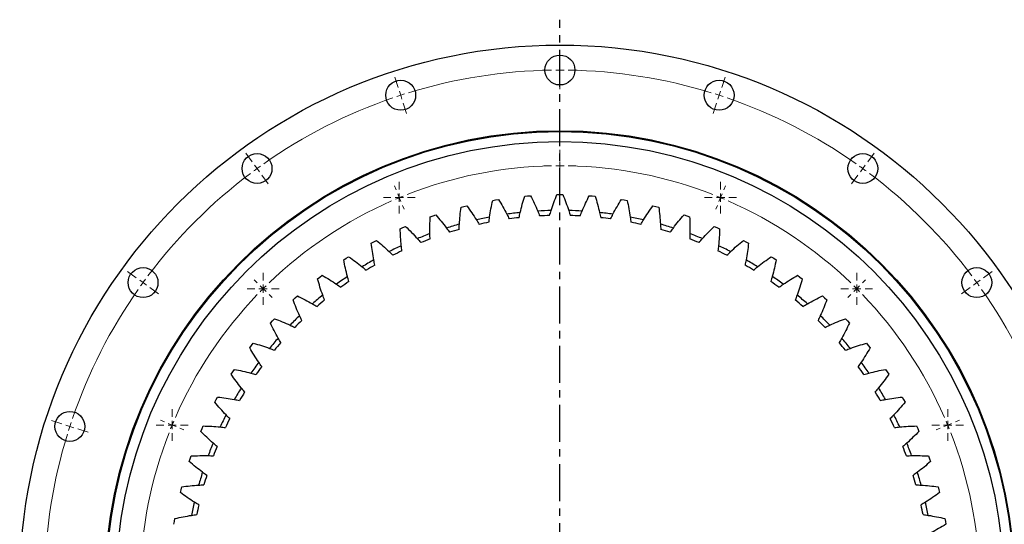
# Model space of a CAD drawing. Header units: millimetres. Extents: x -240 to 2560, y 4801 to 7261.
# Tile 3 of 13: x 260 to 852, y 5413 to 5716. Entities that reach past the tile are written whole.
import ezdxf

# ---------------------------------------------------------------- set-up
doc = ezdxf.new("R2010")
doc.units = ezdxf.units.MM
doc.header["$LTSCALE"] = 10
doc.linetypes.add('CENTER', pattern=[10.16, 6.35, -1.27, 1.27, -1.27])

# ---------------------------------------------------------------- blocks, each defined once
blk = doc.blocks.new('SW_CENTERMARKSYMBOL_22')
at = {"color": 0, "linetype": 'Continuous', "lineweight": 18}
for p, q in [((0, 5), (0, 9.6)), ((-5, 0), (-9.6, 0)), ((0, 0), (-2.5, 0)), ((0, 0), (0, 2.5)), ((0, 0), (0, -2.5)), ((0, 0), (2.5, 0)), ((5, 0), (9.6, 0)), ((0, -5), (0, -9.6))]:
    blk.add_line(p, q, dxfattribs=at)
blk = doc.blocks.new('SW_CENTERMARKSYMBOL_23')
at = {"color": 0, "linetype": 'Continuous', "lineweight": 18}
for p, q in [((0, 5), (0, 9.6)), ((-5, 0), (-9.6, 0)), ((0, 0), (-2.5, 0)), ((0, 0), (0, 2.5)), ((0, 0), (0, -2.5)), ((0, 0), (2.5, 0)), ((5, 0), (9.6, 0)), ((0, -5), (0, -9.6))]:
    blk.add_line(p, q, dxfattribs=at)
blk = doc.blocks.new('SW_CENTERMARKSYMBOL_24')
at = {"color": 0, "linetype": 'Continuous', "lineweight": 18}
for p, q in [((0, 5), (0, 9.6)), ((-5, 0), (-9.6, 0)), ((0, 0), (-2.5, 0)), ((0, 0), (0, 2.5)), ((0, 0), (0, -2.5)), ((0, 0), (2.5, 0)), ((5, 0), (9.6, 0)), ((0, -5), (0, -9.6))]:
    blk.add_line(p, q, dxfattribs=at)
blk = doc.blocks.new('SW_CENTERMARKSYMBOL_25')
at = {"color": 0, "linetype": 'Continuous', "lineweight": 18}
for p, q in [((0, 5), (0, 9.6)), ((-5, 0), (-9.6, 0)), ((0, 0), (-2.5, 0)), ((0, 0), (0, 2.5)), ((0, 0), (0, -2.5)), ((0, 0), (2.5, 0)), ((5, 0), (9.6, 0)), ((0, -5), (0, -9.6))]:
    blk.add_line(p, q, dxfattribs=at)
blk = doc.blocks.new('SW_CENTERMARKSYMBOL_30')
at = {"color": 0, "linetype": 'Continuous', "lineweight": 18}
for p, q in [((0, 5), (0, 9.6)), ((-5, 0), (-9.6, 0)), ((0, 0), (-2.5, 0)), ((0, 0), (0, 2.5)), ((0, 0), (0, -2.5)), ((0, 0), (2.5, 0)), ((5, 0), (9.6, 0)), ((0, -5), (0, -9.6))]:
    blk.add_line(p, q, dxfattribs=at)
blk = doc.blocks.new('SW_CENTERMARKSYMBOL_31')
at = {"color": 0, "linetype": 'Continuous', "lineweight": 18}
for p, q in [((0, 5), (0, 9.6)), ((-5, 0), (-9.6, 0)), ((0, 0), (-2.5, 0)), ((0, 0), (0, 2.5)), ((0, 0), (0, -2.5)), ((0, 0), (2.5, 0)), ((5, 0), (9.6, 0)), ((0, -5), (0, -9.6))]:
    blk.add_line(p, q, dxfattribs=at)
blk = doc.blocks.new('SW_CENTERMARKSYMBOL_32')
at = {"color": 0, "linetype": 'Continuous', "lineweight": 18}
for p, q in [((0, 5), (0, 9.6)), ((-5, 0), (-9.6, 0)), ((0, 0), (-2.5, 0)), ((0, 0), (0, 2.5)), ((0, 0), (0, -2.5)), ((0, 0), (2.5, 0)), ((5, 0), (9.6, 0)), ((0, -5), (0, -9.6))]:
    blk.add_line(p, q, dxfattribs=at)

msp = doc.modelspace()

# ---------------------------------------------------------------- linework, layer by layer
at = {"linetype": 'CENTER', "ltscale": 0.35}
msp.add_line((585.09, 5036), (585.09, 5716.46), dxfattribs=at)
at = {"color": 0, "linetype": 'Continuous', "lineweight": 18}
for p, q in [((585.09, 5691.23), (585.09, 5697.73)), ((585.09, 5686.23), (585.09, 5688.73)), ((487.74, 5675.81), (485.74, 5682)), ((585.09, 5686.23), (585.09, 5683.73)), ((585.09, 5681.23), (585.09, 5674.73)), ((682.43, 5675.81), (684.43, 5682)), ((489.29, 5671.06), (488.52, 5673.44)), ((489.29, 5671.06), (490.06, 5668.68)), ((680.88, 5671.06), (680.11, 5668.68)), ((680.88, 5671.06), (681.65, 5673.44)), ((490.83, 5666.3), (492.84, 5660.12)), ((679.34, 5666.3), (677.33, 5660.12)), ((399.93, 5631.07), (396.11, 5636.33)), ((585.09, 5633.73), (585.09, 5636.33)), ((770.24, 5631.07), (774.06, 5636.33)), ((402.87, 5627.03), (401.4, 5629.05)), ((585.09, 5628.73), (585.09, 5631.23)), ((585.09, 5628.73), (585.09, 5626.23)), ((767.3, 5627.03), (768.77, 5629.05)), ((402.87, 5627.03), (404.34, 5625)), ((405.81, 5622.98), (409.63, 5617.72)), ((585.09, 5623.73), (585.09, 5621.13)), ((764.36, 5622.98), (760.54, 5617.72)), ((767.3, 5627.03), (765.83, 5625)), ((486.54, 5614.13), (485.55, 5616.53)), ((683.63, 5614.13), (684.62, 5616.53)), ((488.46, 5609.51), (487.5, 5611.82)), ((488.46, 5609.51), (489.41, 5607.2)), ((681.71, 5609.51), (680.76, 5607.2)), ((681.71, 5609.51), (682.67, 5611.82)), ((490.37, 5604.89), (491.37, 5602.49)), ((679.8, 5604.89), (678.8, 5602.49)), ((330.24, 5561.38), (324.99, 5565.2)), ((839.93, 5561.38), (845.18, 5565.2)), ((334.29, 5558.44), (332.27, 5559.91)), ((334.29, 5558.44), (336.31, 5556.97)), ((403.01, 5558.31), (401.17, 5560.15)), ((406.54, 5554.78), (404.77, 5556.54)), ((763.63, 5554.78), (765.4, 5556.54)), ((767.17, 5558.31), (769, 5560.15)), ((835.88, 5558.44), (833.86, 5556.97)), ((835.88, 5558.44), (837.9, 5559.91)), ((338.33, 5555.51), (343.59, 5551.68)), ((406.54, 5554.78), (408.31, 5553.01)), ((410.08, 5551.24), (411.91, 5549.4)), ((760.09, 5551.24), (758.26, 5549.4)), ((763.63, 5554.78), (761.86, 5553.01)), ((831.84, 5555.51), (826.58, 5551.68)), ((285.5, 5473.57), (279.32, 5475.58)), ((347.19, 5474.77), (344.78, 5475.77)), ((351.81, 5472.86), (349.5, 5473.82)), ((818.36, 5472.86), (820.67, 5473.82)), ((822.98, 5474.77), (825.39, 5475.77)), ((290.26, 5472.03), (287.88, 5472.8)), ((290.26, 5472.03), (292.64, 5471.25)), ((295.01, 5470.48), (301.19, 5468.47)), ((351.81, 5472.86), (354.12, 5471.9)), ((356.42, 5470.95), (358.83, 5469.95)), ((813.75, 5470.95), (811.34, 5469.95)), ((818.36, 5472.86), (816.06, 5471.9))]:
    msp.add_line(p, q, dxfattribs=at)
at = {"lineweight": 25}
for p, q in [((563.91, 5610.39), (565.67, 5610.54)), ((565.67, 5610.54), (567.43, 5610.68)), ((583.31, 5611.34), (585.09, 5611.34)), ((585.09, 5611.34), (586.86, 5611.34)), ((602.74, 5610.68), (604.5, 5610.54)), ((604.5, 5610.54), (606.26, 5610.39)), ((525.65, 5603.71), (527.37, 5604.15)), ((527.37, 5604.15), (529.09, 5604.58)), ((544.64, 5607.84), (546.39, 5608.14)), ((546.39, 5608.14), (548.13, 5608.42)), ((622.04, 5608.42), (623.78, 5608.14)), ((623.78, 5608.14), (625.53, 5607.84)), ((641.08, 5604.58), (642.8, 5604.15)), ((642.8, 5604.15), (644.52, 5603.71)), ((507.07, 5598.02), (508.74, 5598.61)), ((508.74, 5598.61), (510.42, 5599.17)), ((659.75, 5599.17), (661.43, 5598.61)), ((661.43, 5598.61), (663.1, 5598.02)), ((490.64, 5591.54), (492.27, 5592.25)), ((677.9, 5592.25), (679.53, 5591.54)), ((489.02, 5590.82), (490.64, 5591.54)), ((679.53, 5591.54), (681.15, 5590.82)), ((471.63, 5582.16), (473.18, 5583.01)), ((473.18, 5583.01), (474.74, 5583.84)), ((695.43, 5583.84), (696.99, 5583.01)), ((696.99, 5583.01), (698.54, 5582.16)), ((456.49, 5573.06), (457.98, 5574.02)), ((712.19, 5574.02), (713.68, 5573.06)), ((455.01, 5572.09), (456.49, 5573.06)), ((713.68, 5573.06), (715.16, 5572.09)), ((440.68, 5561.77), (442.08, 5562.85)), ((728.09, 5562.85), (729.49, 5561.77)), ((439.28, 5560.68), (440.68, 5561.77)), ((729.49, 5561.77), (730.89, 5560.68)), ((425.85, 5549.21), (427.15, 5550.4)), ((743.02, 5550.4), (744.32, 5549.21)), ((424.55, 5548.01), (425.85, 5549.21)), ((744.32, 5549.21), (745.62, 5548.01)), ((410.91, 5534.16), (412.11, 5535.47)), ((412.11, 5535.47), (413.31, 5536.77)), ((756.86, 5536.77), (758.06, 5535.47)), ((758.06, 5535.47), (759.26, 5534.16)), ((398.47, 5519.24), (399.55, 5520.64)), ((399.55, 5520.64), (400.64, 5522.03)), ((769.53, 5522.03), (770.62, 5520.64)), ((770.62, 5520.64), (771.71, 5519.24)), ((387.29, 5503.34), (388.26, 5504.83)), ((388.26, 5504.83), (389.23, 5506.3)), ((780.94, 5506.3), (781.91, 5504.83)), ((781.91, 5504.83), (782.88, 5503.34)), ((377.47, 5486.57), (378.31, 5488.13)), ((378.31, 5488.13), (379.16, 5489.69)), ((791.01, 5489.69), (791.86, 5488.13)), ((791.86, 5488.13), (792.7, 5486.57)), ((369.07, 5469.05), (369.77, 5470.68)), ((369.77, 5470.68), (370.49, 5472.29)), ((799.68, 5472.29), (800.4, 5470.68)), ((800.4, 5470.68), (801.1, 5469.05)), ((362.14, 5450.9), (362.71, 5452.57)), ((362.71, 5452.57), (363.29, 5454.24)), ((806.88, 5454.24), (807.46, 5452.57)), ((807.46, 5452.57), (808.03, 5450.9)), ((356.74, 5432.23), (357.17, 5433.95)), ((357.17, 5433.95), (357.61, 5435.66)), ((812.56, 5435.66), (813, 5433.95)), ((813, 5433.95), (813.43, 5432.23)), ((352.89, 5413.18), (353.18, 5414.93)), ((353.18, 5414.93), (353.48, 5416.67)), ((816.69, 5416.67), (816.99, 5414.93)), ((816.99, 5414.93), (817.28, 5413.18))]:
    msp.add_line(p, q, dxfattribs=at)
for centre, radius in [((585.09, 5376.23), 325), ((585.09, 5686.23), 9), ((489.29, 5671.06), 9), ((680.88, 5671.06), 9), ((585.09, 5376.23), 273.5), ((585.09, 5376.23), 273), ((585.09, 5376.23), 267), ((402.87, 5627.03), 9), ((767.3, 5627.03), 9), ((334.29, 5558.44), 9), ((835.88, 5558.44), 9), ((290.26, 5472.03), 9)]:
    msp.add_circle(centre, radius, dxfattribs=at)
at = {"color": 0, "linetype": 'Continuous', "lineweight": 18}
for radius, start, end in [(310, 90.92413, 107.07587), (310, 90, 90.46206), (310, 89.53794, 90), (310, 72.92413, 89.07587), (310, 108.92413, 125.07587), (310, 108, 108.46206), (310, 107.53794, 108), (310, 72, 72.46206), (310, 71.53794, 72), (310, 54.92413, 71.07587), (310, 125.53794, 126), (252.5, 91.13457, 111.36543), (252.5, 90, 90.56728), (252.5, 89.43272, 90), (252.5, 68.63457, 88.86543), (310, 54, 54.46206), (310, 126.92413, 143.07587), (310, 126, 126.46206), (310, 53.53794, 54), (310, 36.92413, 53.07587), (252.5, 112.5, 113.06728), (252.5, 111.93272, 112.5), (252.5, 67.5, 68.06728), (252.5, 66.93272, 67.5), (252.5, 113.63457, 133.86543), (252.5, 46.13457, 66.36543), (310, 144, 144.46206), (310, 143.53794, 144), (252.5, 134.43272, 135), (252.5, 45, 45.56728), (310, 36, 36.46206), (310, 35.53794, 36), (310, 144.92413, 161.07587), (252.5, 136.13457, 156.36543), (252.5, 135, 135.56728), (252.5, 44.43272, 45), (252.5, 23.63457, 43.86543), (310, 18.92413, 35.07587), (310, 161.53794, 162), (252.5, 156.93272, 157.5), (252.5, 22.5, 23.06728), (310, 162, 162.46206), (252.5, 158.63457, 178.86543), (252.5, 157.5, 158.06728), (252.5, 21.93272, 22.5), (252.5, 1.13457, 21.36543), (310, 162.92413, 179.07587)]:
    msp.add_arc((585.09, 5376.23), radius, start, end, dxfattribs=at)
at = {"lineweight": 25}
for radius, start, end in [(225.6, 100.81475, 102.86946), (225.6, 96.07791, 98.13262), (225.6, 91.34107, 93.39577), (222.6, 91.60011, 93.13674), (225.6, 86.60423, 88.65893), (222.6, 86.86326, 88.39989), (225.6, 81.86738, 83.92209), (225.6, 77.13054, 79.18525), (225.6, 105.5516, 107.6063), (222.6, 101.07379, 102.61042), (222.6, 96.33695, 97.87358), (222.6, 82.12642, 83.66305), (222.6, 77.38958, 78.92621), (225.6, 72.3937, 74.4484), (225.6, 110.28844, 112.34314), (222.6, 105.81063, 107.34726), (222.6, 72.65274, 74.18937), (225.6, 67.65686, 69.71156), (225.6, 115.02528, 117.07998), (222.6, 110.54748, 112.0841), (222.6, 67.9159, 69.45252), (225.6, 62.92002, 64.97472), (222.6, 115.28432, 116.82095), (222.6, 63.17905, 64.71568), (225.6, 119.76212, 121.81683), (222.6, 120.02116, 121.55779), (222.6, 58.44221, 59.97884), (225.6, 58.18317, 60.23788), (225.6, 124.49896, 126.55367), (225.6, 53.44633, 55.50104), (222.6, 124.758, 126.29463), (222.6, 53.70537, 55.242), (225.6, 129.23581, 131.29051), (225.6, 48.70949, 50.76419), (222.6, 129.49484, 131.03147), (222.6, 48.96853, 50.50516), (225.6, 133.97265, 136.02735), (225.6, 43.97265, 46.02735), (222.6, 134.23169, 135.76831), (222.6, 44.23169, 45.76831), (225.6, 138.70949, 140.76419), (222.6, 138.96853, 140.50516), (222.6, 39.49484, 41.03147), (225.6, 39.23581, 41.29051), (225.6, 143.44633, 145.50104), (225.6, 34.49896, 36.55367), (222.6, 143.70537, 145.242), (222.6, 34.758, 36.29463), (225.6, 148.18317, 150.23788), (222.6, 148.44221, 149.97884), (222.6, 30.02116, 31.55779), (225.6, 29.76212, 31.81683), (225.6, 152.92002, 154.97472), (222.6, 153.17905, 154.71568), (222.6, 25.28432, 26.82095), (225.6, 25.02528, 27.07998), (225.6, 157.65686, 159.71156), (225.6, 20.28844, 22.34314), (222.6, 157.9159, 159.45252), (222.6, 20.54748, 22.0841), (225.6, 162.3937, 164.4484), (225.6, 15.5516, 17.6063), (222.6, 162.65274, 164.18937), (222.6, 15.81063, 17.34726), (225.6, 167.13054, 169.18525), (225.6, 10.81475, 12.86946), (222.6, 167.38958, 168.92621), (222.6, 11.07379, 12.61042)]:
    msp.add_arc((585.09, 5376.23), radius, start, end, dxfattribs=at)
for points in [[(561.2, 5600.56), (561.97, 5603.88), (562.87, 5607.15), (563.91, 5610.39)], [(567.43, 5610.68), (568.98, 5607.66), (570.41, 5604.58), (571.72, 5601.43)], [(579.81, 5601.77), (580.85, 5605.01), (582.02, 5608.2), (583.31, 5611.34)], [(586.86, 5611.34), (588.15, 5608.2), (589.32, 5605.01), (590.37, 5601.77)], [(598.45, 5601.43), (599.76, 5604.58), (601.19, 5607.66), (602.74, 5610.68)], [(606.26, 5610.39), (607.3, 5607.15), (608.2, 5603.88), (608.97, 5600.56)], [(524.6, 5593.57), (524.82, 5596.97), (525.17, 5600.35), (525.65, 5603.71)], [(529.09, 5604.58), (531.11, 5601.85), (533.03, 5599.05), (534.84, 5596.16)], [(542.75, 5597.82), (543.25, 5601.19), (543.88, 5604.53), (544.64, 5607.84)], [(548.13, 5608.42), (549.93, 5605.54), (551.61, 5602.58), (553.17, 5599.56)], [(617, 5599.56), (618.56, 5602.58), (620.24, 5605.54), (622.04, 5608.42)], [(625.53, 5607.84), (626.29, 5604.53), (626.92, 5601.19), (627.42, 5597.82)], [(635.33, 5596.16), (637.14, 5599.05), (639.06, 5601.85), (641.08, 5604.58)], [(644.52, 5603.71), (645, 5600.35), (645.35, 5596.97), (645.57, 5593.57)], [(506.86, 5587.83), (506.8, 5591.24), (506.87, 5594.63), (507.07, 5598.02)], [(510.42, 5599.17), (512.66, 5596.62), (514.81, 5593.99), (516.85, 5591.26)], [(542.33, 5594.69), (542.46, 5595.73), (542.6, 5596.78), (542.75, 5597.82)], [(553.17, 5599.56), (553.66, 5598.62), (554.13, 5597.68), (554.59, 5596.73)], [(560.52, 5597.47), (560.73, 5598.5), (560.96, 5599.53), (561.2, 5600.56)], [(571.72, 5601.43), (572.13, 5600.46), (572.52, 5599.48), (572.9, 5598.5)], [(578.87, 5598.74), (579.17, 5599.75), (579.48, 5600.76), (579.81, 5601.77)], [(590.37, 5601.77), (590.69, 5600.76), (591, 5599.75), (591.3, 5598.74)], [(597.27, 5598.5), (597.65, 5599.48), (598.04, 5600.46), (598.45, 5601.43)], [(608.97, 5600.56), (609.21, 5599.53), (609.44, 5598.5), (609.65, 5597.47)], [(615.58, 5596.73), (616.04, 5597.68), (616.51, 5598.62), (617, 5599.56)], [(627.42, 5597.82), (627.57, 5596.78), (627.71, 5595.73), (627.84, 5594.69)], [(653.32, 5591.26), (655.36, 5593.99), (657.51, 5596.62), (659.75, 5599.17)], [(663.1, 5598.02), (663.3, 5594.63), (663.37, 5591.24), (663.31, 5587.83)], [(492.27, 5592.25), (494.71, 5589.89), (497.06, 5587.44), (499.32, 5584.89)], [(524.44, 5590.41), (524.48, 5591.46), (524.53, 5592.52), (524.6, 5593.57)], [(534.84, 5596.16), (535.4, 5595.27), (535.95, 5594.37), (536.49, 5593.46)], [(633.68, 5593.46), (634.22, 5594.37), (634.77, 5595.27), (635.33, 5596.16)], [(645.57, 5593.57), (645.64, 5592.52), (645.69, 5591.46), (645.73, 5590.41)], [(670.85, 5584.89), (673.11, 5587.44), (675.46, 5589.89), (677.9, 5592.25)], [(489.65, 5580.65), (489.31, 5584.04), (489.1, 5587.43), (489.02, 5590.82)], [(506.96, 5584.67), (506.91, 5585.72), (506.88, 5586.78), (506.86, 5587.83)], [(516.85, 5591.26), (517.48, 5590.42), (518.1, 5589.56), (518.71, 5588.71)], [(651.46, 5588.71), (652.07, 5589.56), (652.69, 5590.42), (653.32, 5591.26)], [(663.31, 5587.83), (663.29, 5586.78), (663.26, 5585.72), (663.21, 5584.67)], [(681.15, 5590.82), (681.07, 5587.43), (680.86, 5584.04), (680.52, 5580.65)], [(473.1, 5572.07), (472.48, 5575.42), (471.99, 5578.78), (471.63, 5582.16)], [(474.74, 5583.84), (477.38, 5581.7), (479.92, 5579.45), (482.38, 5577.1)], [(490.01, 5577.51), (489.88, 5578.55), (489.76, 5579.6), (489.65, 5580.65)], [(499.32, 5584.89), (500.02, 5584.1), (500.71, 5583.3), (501.39, 5582.5)], [(668.78, 5582.5), (669.46, 5583.3), (670.15, 5584.1), (670.85, 5584.89)], [(680.52, 5580.65), (680.41, 5579.6), (680.29, 5578.55), (680.16, 5577.51)], [(687.79, 5577.1), (690.25, 5579.45), (692.79, 5581.7), (695.43, 5583.84)], [(698.54, 5582.16), (698.18, 5578.78), (697.7, 5575.42), (697.07, 5572.07)], [(457.98, 5574.02), (460.78, 5572.1), (463.5, 5570.07), (466.15, 5567.93)], [(482.38, 5577.1), (483.15, 5576.37), (483.9, 5575.63), (484.65, 5574.88)], [(685.52, 5574.88), (686.27, 5575.63), (687.02, 5576.37), (687.79, 5577.1)], [(704.02, 5567.93), (706.67, 5570.07), (709.39, 5572.1), (712.19, 5574.02)], [(457.31, 5562.16), (456.41, 5565.44), (455.65, 5568.75), (455.01, 5572.09)], [(473.71, 5568.97), (473.5, 5570), (473.29, 5571.03), (473.1, 5572.07)], [(697.07, 5572.07), (696.88, 5571.03), (696.67, 5570), (696.46, 5568.97)], [(715.16, 5572.09), (714.52, 5568.75), (713.76, 5565.44), (712.86, 5562.16)], [(442.08, 5562.85), (445.03, 5561.17), (447.91, 5559.37), (450.72, 5557.46)], [(458.18, 5559.11), (457.88, 5560.12), (457.59, 5561.14), (457.31, 5562.16)], [(466.15, 5567.93), (466.97, 5567.27), (467.78, 5566.59), (468.59, 5565.91)], [(701.58, 5565.91), (702.39, 5566.59), (703.2, 5567.27), (704.02, 5567.93)], [(712.86, 5562.16), (712.58, 5561.14), (712.29, 5560.12), (711.99, 5559.11)], [(719.45, 5557.46), (722.26, 5559.37), (725.14, 5561.17), (728.09, 5562.85)], [(442.39, 5550.97), (441.23, 5554.17), (440.19, 5557.4), (439.28, 5560.68)], [(450.72, 5557.46), (451.6, 5556.86), (452.46, 5556.26), (453.32, 5555.64)], [(716.85, 5555.64), (717.71, 5556.26), (718.57, 5556.86), (719.45, 5557.46)], [(730.89, 5560.68), (729.98, 5557.4), (728.94, 5554.17), (727.78, 5550.97)], [(427.15, 5550.4), (430.23, 5548.97), (433.25, 5547.42), (436.22, 5545.74)], [(443.51, 5548.01), (443.13, 5548.99), (442.75, 5549.98), (442.39, 5550.97)], [(727.78, 5550.97), (727.42, 5549.98), (727.05, 5548.99), (726.66, 5548.01)], [(733.95, 5545.74), (736.92, 5547.42), (739.94, 5548.97), (743.02, 5550.4)], [(428.45, 5538.59), (427.02, 5541.68), (425.72, 5544.82), (424.55, 5548.01)], [(436.22, 5545.74), (437.14, 5545.22), (438.05, 5544.69), (438.95, 5544.15)], [(731.22, 5544.15), (732.12, 5544.69), (733.03, 5545.22), (733.95, 5545.74)], [(745.62, 5548.01), (744.45, 5544.82), (743.15, 5541.68), (741.72, 5538.59)], [(429.81, 5535.73), (429.34, 5536.68), (428.89, 5537.63), (428.45, 5538.59)], [(741.72, 5538.59), (741.28, 5537.63), (740.83, 5536.68), (740.36, 5535.73)], [(415.58, 5525.1), (413.9, 5528.06), (412.35, 5531.08), (410.91, 5534.16)], [(413.31, 5536.77), (416.5, 5535.59), (419.64, 5534.29), (422.73, 5532.87)], [(422.73, 5532.87), (423.69, 5532.43), (424.64, 5531.97), (425.59, 5531.51)], [(744.58, 5531.51), (745.53, 5531.97), (746.48, 5532.43), (747.44, 5532.87)], [(747.44, 5532.87), (750.53, 5534.29), (753.67, 5535.59), (756.86, 5536.77)], [(759.26, 5534.16), (757.82, 5531.08), (756.27, 5528.06), (754.59, 5525.1)], [(400.64, 5522.03), (403.91, 5521.13), (407.15, 5520.09), (410.35, 5518.93)], [(417.17, 5522.36), (416.63, 5523.27), (416.1, 5524.18), (415.58, 5525.1)], [(754.59, 5525.1), (754.07, 5524.18), (753.54, 5523.27), (753, 5522.36)], [(759.82, 5518.93), (763.02, 5520.09), (766.26, 5521.13), (769.53, 5522.03)], [(403.86, 5510.59), (401.95, 5513.41), (400.15, 5516.29), (398.47, 5519.24)], [(410.35, 5518.93), (411.34, 5518.56), (412.33, 5518.19), (413.31, 5517.81)], [(756.86, 5517.81), (757.84, 5518.19), (758.83, 5518.56), (759.82, 5518.93)], [(771.71, 5519.24), (770.02, 5516.29), (768.22, 5513.41), (766.31, 5510.59)], [(405.67, 5508), (405.06, 5508.85), (404.46, 5509.72), (403.86, 5510.59)], [(766.31, 5510.59), (765.71, 5509.72), (765.11, 5508.85), (764.5, 5508)], [(393.38, 5495.17), (391.24, 5497.81), (389.21, 5500.54), (387.29, 5503.34)], [(389.23, 5506.3), (392.57, 5505.67), (395.88, 5504.91), (399.16, 5504.01)], [(399.16, 5504.01), (400.18, 5503.73), (401.19, 5503.44), (402.2, 5503.14)], [(767.97, 5503.14), (768.98, 5503.44), (769.99, 5503.73), (771.01, 5504.01)], [(771.01, 5504.01), (774.29, 5504.91), (777.6, 5505.67), (780.94, 5506.3)], [(782.88, 5503.34), (780.96, 5500.54), (778.93, 5497.81), (776.79, 5495.17)], [(395.4, 5492.73), (394.72, 5493.53), (394.05, 5494.35), (393.38, 5495.17)], [(776.79, 5495.17), (776.12, 5494.35), (775.45, 5493.53), (774.77, 5492.73)], [(384.22, 5478.93), (381.87, 5481.39), (379.62, 5483.94), (377.47, 5486.57)], [(379.16, 5489.69), (382.54, 5489.33), (385.9, 5488.84), (389.24, 5488.22)], [(389.24, 5488.22), (390.28, 5488.03), (391.32, 5487.82), (392.35, 5487.6)], [(777.82, 5487.6), (778.85, 5487.82), (779.89, 5488.03), (780.93, 5488.22)], [(780.93, 5488.22), (784.27, 5488.84), (787.63, 5489.33), (791.01, 5489.69)], [(792.7, 5486.57), (790.55, 5483.94), (788.3, 5481.39), (785.95, 5478.93)], [(386.43, 5476.67), (385.69, 5477.41), (384.95, 5478.17), (384.22, 5478.93)], [(785.95, 5478.93), (785.22, 5478.17), (784.48, 5477.41), (783.74, 5476.67)], [(376.42, 5461.99), (373.88, 5464.25), (371.43, 5466.6), (369.07, 5469.05)], [(370.49, 5472.29), (373.89, 5472.22), (377.28, 5472.01), (380.66, 5471.66)], [(380.66, 5471.66), (381.72, 5471.56), (382.76, 5471.44), (383.81, 5471.31)], [(786.36, 5471.31), (787.41, 5471.44), (788.45, 5471.56), (789.51, 5471.66)], [(789.51, 5471.66), (792.89, 5472.01), (796.28, 5472.22), (799.68, 5472.29)], [(801.1, 5469.05), (798.74, 5466.6), (796.29, 5464.25), (793.75, 5461.99)], [(378.82, 5459.92), (378.01, 5460.6), (377.21, 5461.29), (376.42, 5461.99)], [(793.75, 5461.99), (792.96, 5461.29), (792.16, 5460.6), (791.35, 5459.92)], [(370.05, 5444.47), (367.33, 5446.51), (364.69, 5448.65), (362.14, 5450.9)], [(363.29, 5454.24), (366.68, 5454.45), (370.08, 5454.52), (373.48, 5454.46)], [(373.48, 5454.46), (374.54, 5454.44), (375.59, 5454.4), (376.65, 5454.36)], [(793.52, 5454.36), (794.58, 5454.4), (795.63, 5454.44), (796.69, 5454.46)], [(796.69, 5454.46), (800.09, 5454.52), (803.49, 5454.45), (806.88, 5454.24)], [(808.03, 5450.9), (805.48, 5448.65), (802.84, 5446.51), (800.12, 5444.47)], [(372.61, 5442.6), (371.75, 5443.21), (370.9, 5443.84), (370.05, 5444.47)], [(800.12, 5444.47), (799.27, 5443.84), (798.42, 5443.21), (797.56, 5442.6)], [(365.15, 5426.48), (362.27, 5428.29), (359.46, 5430.2), (356.74, 5432.23)], [(357.61, 5435.66), (360.97, 5436.15), (364.35, 5436.5), (367.74, 5436.72)], [(367.74, 5436.72), (368.8, 5436.78), (369.85, 5436.84), (370.91, 5436.88)], [(799.26, 5436.88), (800.32, 5436.84), (801.37, 5436.78), (802.43, 5436.72)], [(802.43, 5436.72), (805.82, 5436.5), (809.2, 5436.15), (812.56, 5435.66)], [(813.43, 5432.23), (810.71, 5430.2), (807.9, 5428.29), (805.02, 5426.48)], [(367.85, 5424.83), (366.95, 5425.37), (366.05, 5425.92), (365.15, 5426.48)], [(805.02, 5426.48), (804.12, 5425.92), (803.22, 5425.37), (802.32, 5424.83)], [(353.48, 5416.67), (356.79, 5417.43), (360.13, 5418.06), (363.49, 5418.56)], [(363.49, 5418.56), (364.54, 5418.72), (365.58, 5418.86), (366.63, 5418.99)], [(803.54, 5418.99), (804.59, 5418.86), (805.63, 5418.72), (806.68, 5418.56)], [(806.68, 5418.56), (810.04, 5418.06), (813.38, 5417.43), (816.69, 5416.67)], [(817.28, 5413.18), (814.39, 5411.39), (811.44, 5409.71), (808.42, 5408.15)]]:
    msp.add_open_spline(points, degree=3, dxfattribs=at)

# ---------------------------------------------------------------- block references
at = {"lineweight": 18}
for name, p in [('SW_CENTERMARKSYMBOL_22', (585.09, 5628.73)), ('SW_CENTERMARKSYMBOL_30', (488.46, 5609.51)), ('SW_CENTERMARKSYMBOL_23', (681.71, 5609.51)), ('SW_CENTERMARKSYMBOL_31', (406.54, 5554.78)), ('SW_CENTERMARKSYMBOL_24', (763.63, 5554.78)), ('SW_CENTERMARKSYMBOL_32', (351.81, 5472.86)), ('SW_CENTERMARKSYMBOL_25', (818.36, 5472.86))]:
    msp.add_blockref(name, p, dxfattribs=at)

doc.saveas('drawing.dxf')
